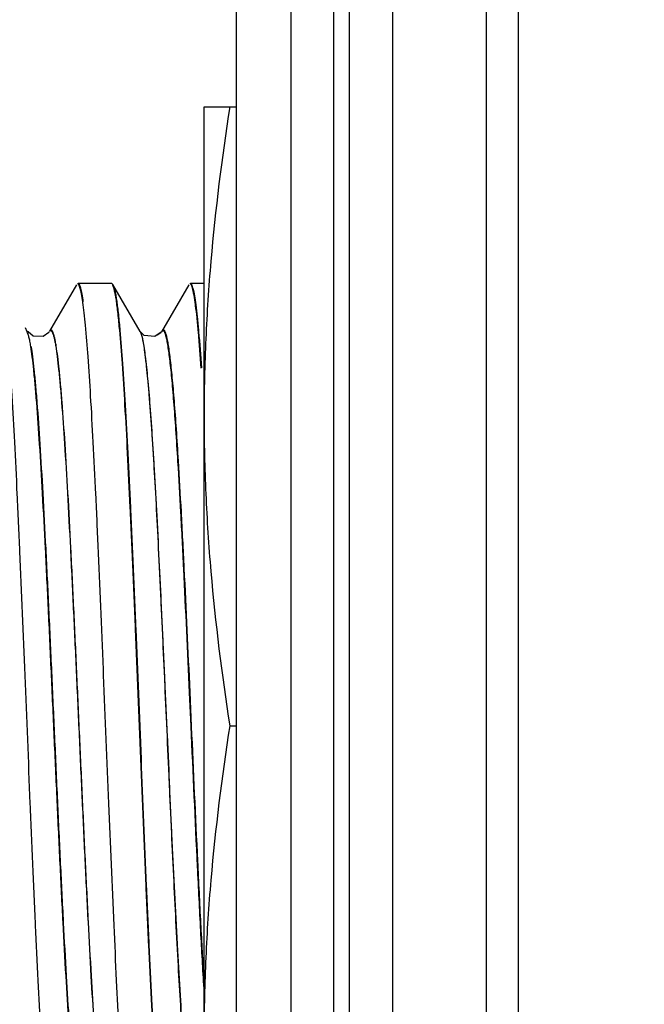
# Model space of a CAD drawing. Header units: inches. Extents: x 0.2 to 16.8, y 0.2 to 10.8.
# Tile 38 of 42: x 8.886 to 9.06, y 6.961 to 7.235. Entities that reach past the tile are written whole.
import ezdxf

# ---------------------------------------------------------------- set-up
doc = ezdxf.new("R2010")
doc.units = ezdxf.units.IN
doc.header["$LTSCALE"] = 0.935
doc.header["$MEASUREMENT"] = 0
doc.layers.get('0').update_dxf_attribs({"linetype": 'CONTINUOUS'})
doc.layers.add('DIMENSIONS', color=7, linetype='CONTINUOUS')
doc.styles.get("Standard").update_dxf_attribs({"font": 'txt', "width": 0.8})
doc.dimstyles.new('DIMSTYLE_1', dxfattribs={"dimtxt": 0.125, "dimasz": 0.18, "dimexe": 0.18, "dimexo": 0.0625, "dimgap": 0.09, "dimtad": 0, "dimtih": 1, "dimtoh": 1, "dimdec": 3, "dimzin": 4, "dimdsep": 46, "dimtxsty": 'STANDARD', "dimblk": '_FILLED', "dimblk1": '_FILLED', "dimblk2": '_FILLED', "dimcen": 0.09, "dimadec": 0, "dimazin": 0, "dimtp": 0.01, "dimtm": 0.01, "dimtfac": 1, "dimtdec": 3, "dimtofl": 0, "dimtmove": 0, "dimatfit": 3, "dimldrblk": '_FILLED', "dimfxl": 1, "dimtolj": 1, "dimtzin": 4, "dimarcsym": 0})

# ---------------------------------------------------------------- blocks, each defined once
blk = doc.blocks.new('*D21')
at = {"layer": 'DIMENSIONS', "color": 2, "linetype": 'CONTINUOUS'}
blk.add_line((8.48158, 6.64091), (8.48158, 8.63391), dxfattribs=at)
at = {"layer": 'DIMENSIONS', "color": 2, "linetype": 'CONTINUOUS', "insert": (8.41908, 8.69641), "char_height": 0.125, "width": 1.525, "attachment_point": 1, "rotation": 90, "line_spacing_factor": 0.9}
blk.add_mtext('2X .578{\\Ftxt.shx;\\W1.000000;\\H0.125000; }[14.69]', dxfattribs=at)
blk = doc.blocks.new('_FILLED')
at = {"color": 0, "linetype": 'BYBLOCK'}
blk.add_solid([(0, 0), (-1, 0.1736), (-1, -0.1736)], dxfattribs=at)
blk = doc.blocks.new('*D22')
at = {"layer": 'DIMENSIONS', "color": 2, "linetype": 'CONTINUOUS'}
for p, q in [((8.63669, 7.09541), (8.63669, 8.63391)), ((8.6745, 7.07184), (8.63669, 7.09541)), ((8.6745, 7.01554), (8.6745, 7.07184))]:
    blk.add_line(p, q, dxfattribs=at)
at = {"layer": 'DIMENSIONS', "color": 2, "linetype": 'CONTINUOUS', "insert": (8.57419, 8.69641), "char_height": 0.125, "width": 1.125, "attachment_point": 1, "rotation": 90, "line_spacing_factor": 0.9}
blk.add_mtext('.386{\\Ftxt.shx;\\W1.000000;\\H0.125000; }[9.79]', dxfattribs=at)

msp = doc.modelspace()

# ---------------------------------------------------------------- linework, layer by layer
at = {"color": 9, "linetype": 'CONTINUOUS'}
for p, q in [((8.97361, 8.19641), (8.97361, 3.12949)), ((8.97803, 3.12949), (8.97803, 8.19641)), ((9.02499, 7.66341), (9.02499, 3.66341)), ((8.93398, 7.03825), (8.93355, 7.04764)), ((8.93412, 7.03826), (8.93369, 7.04778))]:
    msp.add_line(p, q, dxfattribs=at)
at = {"color": 7, "linetype": 'CONTINUOUS'}
for p, q in [((8.99003, 8.19641), (8.99003, 3.12949)), ((8.94661, 3.14341), (8.94661, 8.18241)), ((8.96177, 3.16341), (8.96177, 8.16241)), ((9.01603, 7.66341), (9.01603, 3.66341)), ((8.93758, 6.86641), (8.93758, 7.21041)), ((8.93758, 7.21041), (8.94661, 7.21041)), ((8.90207, 7.16097), (8.89462, 7.14809)), ((8.90255, 7.16141), (8.91186, 7.16141)), ((8.91186, 7.16141), (8.91221, 7.16111)), ((8.91979, 7.14803), (8.91221, 7.16111)), ((8.91221, 7.16111), (8.91234, 7.16085)), ((8.93333, 7.16097), (8.92578, 7.14793)), ((8.9338, 7.16141), (8.93758, 7.16141)), ((8.88838, 7.14793), (8.88796, 7.14901)), ((8.89453, 7.14794), (8.89438, 7.14772)), ((8.91398, 7.14886), (8.91403, 7.14837)), ((8.91413, 7.14887), (8.91417, 7.14839)), ((8.92097, 7.14693), (8.91976, 7.14808)), ((8.91979, 7.14802), (8.92001, 7.14754)), ((8.92393, 7.14658), (8.92097, 7.14693)), ((8.92566, 7.14777), (8.92393, 7.14658)), ((8.92555, 7.14761), (8.92456, 7.14702)), ((8.92578, 7.14794), (8.92566, 7.14777)), ((8.94471, 7.03841), (8.94661, 7.03841))]:
    msp.add_line(p, q, dxfattribs=at)
msp.add_lwpolyline([(8.89438, 7.14772), (8.8928, 7.14662), (8.89009, 7.14673), (8.88863, 7.14789), (8.88851, 7.14806)], dxfattribs=at)
for points, knots in [([(8.94471, 7.21041), (8.94251, 7.19618), (8.93981, 7.17473), (8.93791, 7.14599), (8.93758, 7.13161), (8.93758, 7.12441)], [0, 0, 0, 0, 0.500357, 0.750239, 1, 1, 1, 1]), ([(8.90387, 7.1561), (8.90381, 7.1565), (8.9037, 7.15725), (8.90352, 7.1583), (8.90334, 7.15919), (8.90316, 7.15992), (8.90299, 7.16049), (8.90283, 7.16087), (8.9027, 7.16108), (8.90259, 7.16121), (8.90249, 7.16127), (8.90242, 7.16127)], [0, 0, 0, 0, 0.222169, 0.41592, 0.581224, 0.718137, 0.826885, 0.908098, 0.938913, 0.963786, 1, 1, 1, 1]), ([(8.904, 7.15624), (8.9039, 7.15698), (8.90374, 7.15801), (8.90349, 7.15927), (8.90332, 7.16), (8.90314, 7.16057), (8.90299, 7.16095), (8.90287, 7.16118), (8.90276, 7.16132), (8.90266, 7.1614), (8.90259, 7.16141)], [0, 0, 0, 0, 0.408964, 0.572802, 0.709571, 0.81946, 0.902981, 0.935273, 0.961692, 1, 1, 1, 1]), ([(8.91208, 7.16097), (8.91218, 7.16079), (8.91236, 7.16033), (8.91259, 7.15949), (8.91282, 7.15838), (8.91305, 7.157), (8.91329, 7.15534), (8.91362, 7.1526), (8.91384, 7.1504), (8.91398, 7.14886)], [0, 0, 0, 0, 0.049106, 0.119619, 0.21198, 0.326278, 0.462471, 0.620424, 1, 1, 1, 1]), ([(8.91234, 7.16085), (8.91243, 7.16064), (8.91259, 7.16013), (8.91281, 7.15923), (8.91303, 7.15809), (8.91325, 7.1567), (8.91347, 7.15508), (8.91379, 7.15244), (8.91399, 7.15035), (8.91413, 7.14887)], [0, 0, 0, 0, 0.056752, 0.132948, 0.228787, 0.344289, 0.479401, 0.633967, 1, 1, 1, 1]), ([(8.93523, 7.15525), (8.93517, 7.15572), (8.93505, 7.1566), (8.93485, 7.15781), (8.93466, 7.15885), (8.93447, 7.1597), (8.93428, 7.16036), (8.93411, 7.1608), (8.93397, 7.16105), (8.93386, 7.1612), (8.93374, 7.16127), (8.93367, 7.16127)], [0, 0, 0, 0, 0.223254, 0.417948, 0.584009, 0.721433, 0.830361, 0.911288, 0.941705, 0.965946, 1, 1, 1, 1]), ([(8.93537, 7.1554), (8.93525, 7.15625), (8.93508, 7.15745), (8.93481, 7.15893), (8.93462, 7.15977), (8.93443, 7.16044), (8.93427, 7.16088), (8.93413, 7.16115), (8.93402, 7.16131), (8.93391, 7.1614), (8.93384, 7.16141)], [0, 0, 0, 0, 0.411754, 0.57648, 0.713733, 0.82363, 0.90658, 0.938314, 0.963958, 1, 1, 1, 1]), ([(8.91545, 6.93164), (8.91518, 6.93498), (8.91466, 6.94234), (8.91395, 6.95431), (8.91324, 6.96807), (8.91226, 6.98908), (8.91107, 7.01737), (8.90991, 7.0464), (8.90895, 7.06978), (8.90823, 7.08656), (8.90752, 7.10232), (8.90681, 7.11672), (8.9061, 7.12947), (8.90539, 7.14029), (8.90478, 7.14799), (8.90426, 7.15302), (8.904, 7.15514), (8.90387, 7.1561)], [0, 0, 0, 0, 0.0447, 0.098443, 0.160145, 0.228482, 0.37922, 0.538001, 0.616232, 0.691487, 0.762164, 0.82679, 0.883981, 0.932563, 0.97149, 0.987089, 1, 1, 1, 1]), ([(8.93679, 7.13779), (8.93656, 7.14115), (8.93621, 7.14586), (8.93566, 7.15168), (8.93538, 7.15414), (8.93523, 7.15525)], [0, 0, 0, 0, 0.576432, 0.808066, 1, 1, 1, 1]), ([(8.93693, 7.13793), (8.9367, 7.14129), (8.93635, 7.146), (8.93579, 7.15182), (8.93551, 7.15428), (8.93537, 7.1554)], [0, 0, 0, 0, 0.576432, 0.808066, 1, 1, 1, 1]), ([(8.91403, 7.14837), (8.91431, 7.14529), (8.91484, 7.13837), (8.91555, 7.12698), (8.91628, 7.11365), (8.917, 7.09867), (8.91773, 7.08238), (8.91871, 7.05907), (8.91989, 7.02945), (8.92109, 7.00015), (8.92209, 6.97787), (8.92281, 6.9629), (8.92353, 6.94957), (8.92425, 6.93817), (8.92487, 6.93), (8.92539, 6.92462), (8.92566, 6.92233), (8.92579, 6.92129)], [0, 0, 0, 0, 0.040912, 0.091491, 0.150613, 0.217018, 0.28925, 0.365739, 0.524776, 0.680349, 0.752579, 0.818982, 0.878101, 0.928678, 0.969586, 0.986152, 1, 1, 1, 1]), ([(8.91417, 7.14839), (8.91445, 7.14529), (8.91498, 7.13836), (8.9157, 7.12695), (8.91642, 7.11361), (8.91714, 7.09863), (8.91787, 7.08234), (8.91885, 7.05905), (8.92003, 7.02945), (8.92123, 7.00018), (8.92222, 6.97793), (8.92295, 6.96298), (8.92367, 6.94967), (8.92438, 6.93829), (8.92501, 6.93014), (8.92553, 6.92476), (8.92579, 6.92247), (8.92593, 6.92143)], [0, 0, 0, 0, 0.041049, 0.091738, 0.150941, 0.217399, 0.289657, 0.366151, 0.525137, 0.68061, 0.752782, 0.819128, 0.878195, 0.928728, 0.969604, 0.986159, 1, 1, 1, 1]), ([(8.92001, 7.14754), (8.92014, 7.14718), (8.92038, 7.14629), (8.92069, 7.14473), (8.921, 7.14272), (8.9212, 7.14123), (8.9213, 7.14042)], [0, 0, 0, 0, 0.15886, 0.378688, 0.659283, 1, 1, 1, 1]), ([(8.88338, 7.14101), (8.88364, 7.13737), (8.88416, 7.12946), (8.88487, 7.11672), (8.88558, 7.10231), (8.88656, 7.08069), (8.88774, 7.05202), (8.88891, 7.02287), (8.88987, 6.99969), (8.89059, 6.9833), (8.8913, 6.96806), (8.89201, 6.95431), (8.89272, 6.94233), (8.89334, 6.93358), (8.89385, 6.92765), (8.8942, 6.92407), (8.89455, 6.92109), (8.89482, 6.91931), (8.89496, 6.91853)], [0, 0, 0, 0, 0.049018, 0.10672, 0.171922, 0.243226, 0.398072, 0.558256, 0.636127, 0.710322, 0.779259, 0.841503, 0.895716, 0.940806, 0.959617, 0.975806, 0.989293, 1, 1, 1, 1]), ([(8.9213, 7.14042), (8.92155, 7.13833), (8.92202, 7.13361), (8.92265, 7.12574), (8.92329, 7.11637), (8.92392, 7.10565), (8.92456, 7.09377), (8.92544, 7.07622), (8.9265, 7.05304), (8.92775, 7.02486), (8.92899, 6.99761), (8.93006, 6.97634), (8.93096, 6.96118), (8.93141, 6.95436), (8.93165, 6.95118)], [0, 0, 0, 0, 0.033217, 0.075092, 0.124947, 0.181915, 0.245035, 0.313224, 0.46005, 0.612327, 0.759634, 0.891882, 0.94947, 1, 1, 1, 1]), ([(8.93758, 7.12441), (8.93758, 7.11722), (8.93791, 7.10284), (8.93981, 7.0741), (8.94251, 7.05265), (8.94471, 7.03841)], [0, 0, 0, 0, 0.249761, 0.499643, 1, 1, 1, 1]), ([(8.94471, 7.03841), (8.94251, 7.02418), (8.93981, 7.00273), (8.93791, 6.97399), (8.93758, 6.95961), (8.93758, 6.95241)], [0, 0, 0, 0, 0.500357, 0.750239, 1, 1, 1, 1])]:
    msp.add_open_spline(points, degree=3, knots=knots, dxfattribs=at)
at = {"color": 9, "linetype": 'CONTINUOUS'}
for points, knots in [([(8.8894, 7.14385), (8.88932, 7.14434), (8.88917, 7.14521), (8.88892, 7.14638), (8.88867, 7.14726), (8.88848, 7.14774), (8.88838, 7.14793)], [0, 0, 0, 0, 0.349228, 0.63175, 0.848106, 1, 1, 1, 1]), ([(8.89463, 7.14809), (8.89466, 7.14813), (8.89472, 7.1482), (8.89483, 7.14826), (8.89495, 7.14827), (8.89506, 7.14822), (8.89517, 7.14813), (8.89527, 7.14798), (8.89538, 7.14779), (8.89553, 7.14745), (8.89571, 7.14689), (8.89592, 7.14607), (8.89613, 7.14505), (8.89626, 7.14431), (8.89632, 7.1439)], [0, 0, 0, 0, 0.029855, 0.053732, 0.074734, 0.097174, 0.124687, 0.159338, 0.202165, 0.253709, 0.383998, 0.551527, 0.756806, 1, 1, 1, 1]), ([(8.89646, 7.14398), (8.8964, 7.14439), (8.89627, 7.14514), (8.89606, 7.14617), (8.89585, 7.147), (8.89567, 7.14756), (8.89552, 7.14792), (8.89542, 7.14811), (8.89531, 7.14826), (8.89521, 7.14836), (8.89509, 7.14841), (8.89498, 7.14841), (8.89486, 7.14834), (8.8948, 7.14828), (8.89477, 7.14824)], [0, 0, 0, 0, 0.24286, 0.448083, 0.615812, 0.746537, 0.798371, 0.841519, 0.876493, 0.90427, 0.926798, 0.947572, 0.970904, 1, 1, 1, 1]), ([(8.92007, 7.14733), (8.92014, 7.14712), (8.92027, 7.14665), (8.92052, 7.14552), (8.92083, 7.14376), (8.92109, 7.14192), (8.92124, 7.14075), (8.92128, 7.14041)], [0, 0, 0, 0, 0.09383, 0.207345, 0.493288, 0.857043, 1, 1, 1, 1]), ([(8.93033, 7.1119), (8.93015, 7.11485), (8.9298, 7.12038), (8.92931, 7.12706), (8.92892, 7.13185), (8.92864, 7.13499), (8.92836, 7.13781), (8.92807, 7.1403), (8.92779, 7.14246), (8.92751, 7.14429), (8.92727, 7.14559), (8.92707, 7.14646), (8.92693, 7.14698), (8.92679, 7.14741), (8.92665, 7.14776), (8.92651, 7.14802), (8.92637, 7.14819), (8.92622, 7.14828), (8.92605, 7.14826), (8.9259, 7.14813), (8.92582, 7.14801), (8.92578, 7.14794)], [0, 0, 0, 0, 0.236991, 0.445382, 0.538002, 0.622453, 0.698409, 0.765653, 0.82405, 0.873473, 0.913815, 0.930557, 0.945011, 0.957185, 0.967108, 0.974854, 0.980614, 0.984871, 0.988707, 0.993487, 1, 1, 1, 1]), ([(8.93046, 7.11204), (8.93028, 7.11499), (8.92993, 7.12052), (8.92945, 7.1272), (8.92906, 7.13198), (8.92877, 7.13512), (8.92849, 7.13794), (8.92821, 7.14044), (8.92793, 7.1426), (8.92765, 7.14442), (8.92741, 7.14573), (8.92721, 7.1466), (8.92707, 7.14712), (8.92693, 7.14755), (8.92679, 7.1479), (8.92665, 7.14816), (8.92651, 7.14833), (8.92635, 7.14842), (8.92618, 7.1484), (8.92604, 7.14827), (8.92596, 7.14816), (8.92592, 7.14809)], [0, 0, 0, 0, 0.23692, 0.445262, 0.537867, 0.62231, 0.698265, 0.765516, 0.823926, 0.87337, 0.913739, 0.930499, 0.944971, 0.957164, 0.967108, 0.974876, 0.980656, 0.984925, 0.988756, 0.993516, 1, 1, 1, 1]), ([(8.90246, 6.93119), (8.9023, 6.93199), (8.90201, 6.93384), (8.90161, 6.93696), (8.90121, 6.94076), (8.9008, 6.94522), (8.9004, 6.95031), (8.89984, 6.95824), (8.89914, 6.96942), (8.89834, 6.98416), (8.89754, 7.00036), (8.89674, 7.01757), (8.89593, 7.03534), (8.89512, 7.05319), (8.89432, 7.07064), (8.89352, 7.08721), (8.89271, 7.10247), (8.89192, 7.11601), (8.89122, 7.12604), (8.89065, 7.13293), (8.89025, 7.13717), (8.88985, 7.14074), (8.88955, 7.14289), (8.8894, 7.14385)], [0, 0, 0, 0, 0.011539, 0.02633, 0.044293, 0.065338, 0.089341, 0.116118, 0.177234, 0.247124, 0.32389, 0.405463, 0.489685, 0.574275, 0.656958, 0.735547, 0.807893, 0.872086, 0.926423, 0.9494, 0.969401, 0.986305, 1, 1, 1, 1]), ([(8.9026, 6.93132), (8.90244, 6.93213), (8.90214, 6.93397), (8.90174, 6.93709), (8.90134, 6.94088), (8.90094, 6.94533), (8.90054, 6.95041), (8.89997, 6.95833), (8.89928, 6.9695), (8.89848, 6.98423), (8.89768, 7.0004), (8.89687, 7.0176), (8.89607, 7.03535), (8.89526, 7.05319), (8.89446, 7.07063), (8.89366, 7.08721), (8.89286, 7.10248), (8.89206, 7.11602), (8.89137, 7.12606), (8.8908, 7.13297), (8.89039, 7.13722), (8.88999, 7.1408), (8.8897, 7.14297), (8.88954, 7.14393)], [0, 0, 0, 0, 0.011522, 0.026293, 0.044233, 0.065252, 0.089227, 0.115974, 0.177027, 0.246851, 0.323555, 0.405072, 0.48925, 0.573812, 0.656485, 0.735088, 0.807473, 0.871731, 0.926161, 0.949195, 0.969258, 0.986231, 1, 1, 1, 1]), ([(8.89632, 7.1439), (8.89648, 7.14295), (8.89677, 7.1408), (8.89717, 7.13724), (8.89757, 7.13301), (8.89815, 7.12613), (8.89884, 7.11611), (8.89964, 7.10258), (8.90044, 7.08732), (8.90124, 7.07074), (8.90205, 7.05328), (8.90285, 7.03543), (8.90366, 7.01765), (8.90447, 7.00042), (8.90527, 6.98421), (8.90607, 6.96946), (8.90676, 6.95826), (8.90733, 6.95032), (8.90773, 6.94523), (8.90813, 6.94077), (8.90854, 6.93697), (8.90893, 6.93384), (8.90923, 6.93199), (8.90939, 6.93119)], [0, 0, 0, 0, 0.013637, 0.030489, 0.050442, 0.073378, 0.127647, 0.191795, 0.264117, 0.342702, 0.425399, 0.510016, 0.594277, 0.675895, 0.752709, 0.822647, 0.883807, 0.910603, 0.934622, 0.955682, 0.973656, 0.988456, 1, 1, 1, 1]), ([(8.90953, 6.93132), (8.90937, 6.93213), (8.90907, 6.93397), (8.90867, 6.93709), (8.90827, 6.94089), (8.90787, 6.94535), (8.90746, 6.95043), (8.9069, 6.95836), (8.90621, 6.96954), (8.90541, 6.98428), (8.9046, 7.00047), (8.9038, 7.01768), (8.90299, 7.03545), (8.90219, 7.05329), (8.90138, 7.07074), (8.90058, 7.08732), (8.89978, 7.10258), (8.89898, 7.11612), (8.89829, 7.12616), (8.89772, 7.13305), (8.89731, 7.13729), (8.89691, 7.14086), (8.89662, 7.14302), (8.89646, 7.14398)], [0, 0, 0, 0, 0.011529, 0.02631, 0.044263, 0.065298, 0.089291, 0.116058, 0.177156, 0.247029, 0.323782, 0.405344, 0.489561, 0.574148, 0.656834, 0.735431, 0.807791, 0.872002, 0.926363, 0.949354, 0.969369, 0.986289, 1, 1, 1, 1]), ([(8.92128, 7.14041), (8.92136, 7.13972), (8.92158, 7.13783), (8.9219, 7.13457), (8.9224, 7.12878), (8.92302, 7.12039), (8.92373, 7.10907), (8.92444, 7.09626), (8.92515, 7.08223), (8.92587, 7.06727), (8.92658, 7.05171), (8.92753, 7.0307), (8.92868, 7.00539), (8.92987, 6.98125), (8.93086, 6.96395), (8.93137, 6.95618), (8.93164, 6.95256)], [0, 0, 0, 0, 0.011101, 0.030341, 0.052292, 0.103783, 0.164468, 0.233155, 0.308347, 0.388464, 0.471855, 0.55674, 0.723856, 0.875837, 0.942108, 1, 1, 1, 1]), ([(8.93355, 7.04764), (8.93303, 7.05911), (8.93227, 7.07582), (8.93118, 7.09724), (8.93062, 7.10719), (8.93033, 7.1119)], [0, 0, 0, 0, 0.535339, 0.779747, 1, 1, 1, 1]), ([(8.93369, 7.04778), (8.93317, 7.05925), (8.9324, 7.07596), (8.93131, 7.09738), (8.93075, 7.10733), (8.93046, 7.11204)], [0, 0, 0, 0, 0.535339, 0.779747, 1, 1, 1, 1]), ([(8.93758, 6.96534), (8.93726, 6.97068), (8.93663, 6.98198), (8.93542, 7.00629), (8.93456, 7.02525), (8.93398, 7.03825)], [0, 0, 0, 0, 0.219914, 0.46533, 1, 1, 1, 1]), ([(8.93758, 6.96774), (8.93727, 6.97296), (8.93667, 6.98396), (8.93551, 7.00746), (8.93468, 7.02575), (8.93412, 7.03826)], [0, 0, 0, 0, 0.222218, 0.468006, 1, 1, 1, 1])]:
    msp.add_open_spline(points, degree=3, knots=knots, dxfattribs=at)

# ---------------------------------------------------------------- dimensions: what is measured, and where the dimension line sits
at = {"layer": 'DIMENSIONS', "color": 2, "linetype": 'CONTINUOUS'}
dim = msp.add_ordinate_dim(feature_location=(8.48158, 6.64091), offset=(0, 1.993), dtype=1, origin=(9.06003, 6.57841), text='2X <>', dimstyle='DIMSTYLE_1', dxfattribs=at)
dim.commit()
dim.dimension.update_dxf_attribs({"geometry": '*D21', "text_midpoint": (8.48158, 9.45891)})
dim = msp.add_ordinate_dim(feature_location=(8.6744969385, 7.0155420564), offset=(-0.0378060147, 1.6183725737), dtype=0, origin=(9.0600318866, 6.9530420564), dimstyle='DIMSTYLE_1', dxfattribs=at)
dim.commit()
dim.dimension.update_dxf_attribs({"geometry": '*D22', "text_midpoint": (8.6366909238, 9.2589146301)})

doc.saveas('drawing.dxf')
